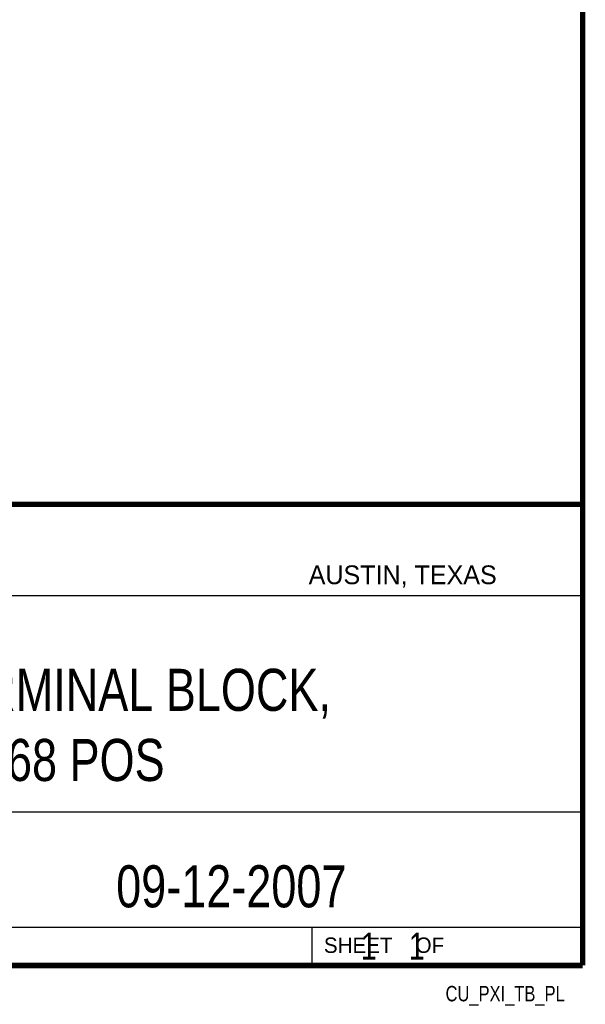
# Model space of a CAD drawing. Header units: inches. Extents: x 0.2 to 16.8, y 0.1 to 10.8.
# Tile 8 of 9: x 14.7 to 16.8, y 0.1 to 3.8. Entities that reach past the tile are written whole.
import ezdxf
from ezdxf.enums import TextEntityAlignment as Align

# ---------------------------------------------------------------- set-up
doc = ezdxf.new("R2010")
doc.units = ezdxf.units.IN
doc.header["$LTSCALE"] = 0.935
doc.header["$MEASUREMENT"] = 0
doc.layers.get('0').update_dxf_attribs({"linetype": 'CONTINUOUS'})
doc.styles.get("Standard").update_dxf_attribs({"font": 'txt', "width": 0.8})

msp = doc.modelspace()

# ---------------------------------------------------------------- linework, layer by layer
at = {"color": 2, "linetype": 'CONTINUOUS'}
for p, q in [((13.0652, 1.9695), (16.745, 1.9695)), ((16.745, 1.9695), (16.745, 0.2605)), ((13.0653, 1.6329), (16.75, 1.6329)), ((13.0652, 0.8295), (16.745, 0.8295)), ((13.0652, 0.4005), (16.745, 0.4005)), ((15.745, 0.4005), (15.745, 0.2605)), ((13.0652, 0.2605), (16.745, 0.2605)), ((15.7462, 0.2607), (16.7462, 0.2607)), ((15.7462, 0.2607), (15.7462, 0.2602)), ((15.7462, 0.2602), (16.7462, 0.2602)), ((16.7462, 0.2607), (16.7462, 0.2602))]:
    msp.add_line(p, q, dxfattribs=at)
at = {"color": 7, "linetype": 'CONTINUOUS', "const_width": 0.02}
for points in [[(16.75, 0.2586), (16.75, 10.7586)], [(11.4718, 1.9702), (16.75, 1.9707)], [(0.25, 0.2586), (16.75, 0.2586)]]:
    msp.add_lwpolyline(points, dxfattribs=at)

# ---------------------------------------------------------------- texts
at = {"color": 2, "linetype": 'CONTINUOUS'}
for s, height, p in [('AUSTIN, TEXAS', 0.069617, (15.7327, 1.6745)), ('SHEET    OF', 0.057262, (15.7892, 0.3052))]:
    msp.add_text(s, height=height, dxfattribs=at).set_placement(p)
at = {"color": 2, "linetype": 'CONTINUOUS', "width": 0.8}
msp.add_text('CU_PXI_TB_PL', height=0.057262, dxfattribs=at).set_placement((16.6837, 0.1254), align=Align.RIGHT)
at = {"color": 7, "linetype": 'CONTINUOUS'}
for s, insert, char_height, width, attachment_point in [('PXI TERMINAL BLOCK,\\P68 POS', (14.9051, 1.3603), 0.15625, 2.375, 2), ('09-12-2007 ', (15.4455, 0.6307), 0.15625, 1.375, 2), ('    1    1', (15.8075, 0.3805), 0.1, 0.8, 1)]:
    msp.add_mtext(s, dxfattribs=dict(at, insert=insert, char_height=char_height, width=width, attachment_point=attachment_point))

doc.saveas('drawing.dxf')
